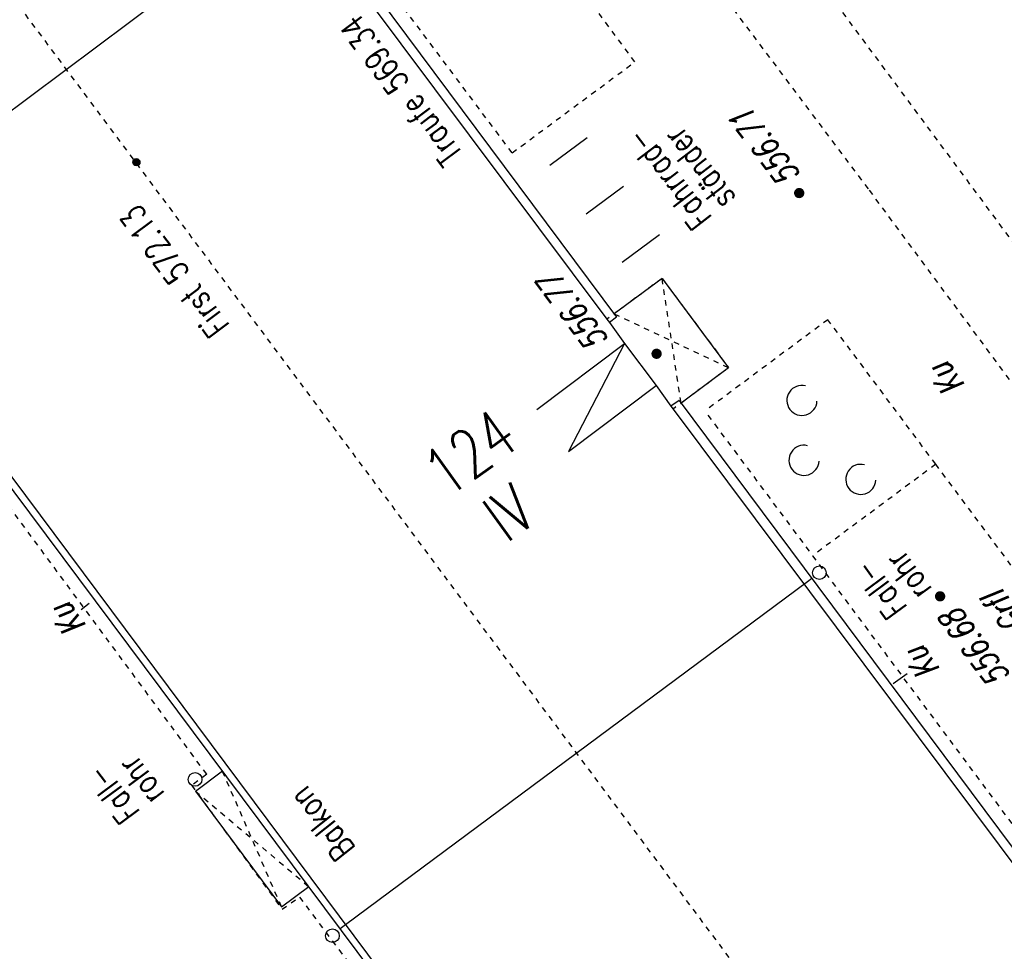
# Model space of a CAD drawing. Header units: metres. Extents: x 2 to 485, y 6 to 594.
# Tile 159 of 176: x 340 to 358, y 387 to 404. Entities that reach past the tile are written whole.
import ezdxf
from ezdxf.enums import TextEntityAlignment as Align

# ---------------------------------------------------------------- set-up
doc = ezdxf.new("R2010")
doc.units = ezdxf.units.M
doc.header["$LTSCALE"] = 0.0125
for name, pattern in [('260241_A_bea$0$GESTRICHELT', [0.4, 0.2, -0.2]), ('260241_A_bea$0$GESTRICHELTX2', [0.7, 0.5, -0.2]), ('260241_A_bea$0$PUNKTIERT', [0.2, 0, -0.2])]:
    doc.linetypes.add(name, pattern=pattern)
for name, color, linetype in [('260241_A_bea$0$B10_GEBAEUDE', 1, 'Continuous'), ('260241_A_bea$0$B13_GEB_ZUBEHOER', 12, 'Continuous'), ('260241_A_bea$0$B14_GEB_ZUB_GESTR', 12, 'Continuous'), ('260241_A_bea$0$B15_GEB_TXT', 12, 'Continuous'), ('260241_A_bea$0$B25_EINFASS_GEPKT', 7, '260241_A_bea$0$PUNKTIERT'), ('260241_A_bea$0$B28_VEINFASS_TXT', 5, 'Continuous'), ('260241_A_bea$0$B30_BEWSYM', 3, 'Continuous'), ('260241_A_bea$0$B32_BEWLIN_GESTR', 3, 'Continuous'), ('260241_A_bea$0$B34_ZUBEHOER_1', 6, 'Continuous'), ('260241_A_bea$0$B53_HAUPTHOEHEN', 4, 'Continuous'), ('260241_A_bea$0$B54_HOEHEN', 253, 'Continuous')]:
    doc.layers.add(name, color=color, linetype=linetype)
doc.styles.add('260241_A_bea$0$ROMANS', font='ROMANS')

# ---------------------------------------------------------------- blocks, each defined once
blk = doc.blocks.new('260241_A_bea$0$HOEHENPKT_ZENTR')
at = {"const_width": 0.75}
blk.add_lwpolyline([(-0.375, 0, 1), (0.375, 0, 1)], format="xyb", close=True, dxfattribs=at)
blk = doc.blocks.new('260241_A_bea$0$GEBUESCH_SYM')
for centre in [(0, 0.127), (-0.18, 0.002), (0.18, 0.002)]:
    blk.add_arc(centre, 0.055, 309.521, 230.479)
blk = doc.blocks.new('260241_A_bea$0$Hoehenpunkt_einfach')
at = {"lineweight": -2}
blk.add_hatch(color=256, dxfattribs=at).paths.add_polyline_path([(0, 0.105, -1), (0, -0.105, -1)], flags=0)
blk.add_circle((0, 0), 0.105, dxfattribs=at)

msp = doc.modelspace()

# ---------------------------------------------------------------- linework, layer by layer
at = {"color": 252}
for centre in [(354.207, 393.506), (342.805, 389.728), (345.312, 386.873)]:
    msp.add_ellipse(centre, major_axis=(0.0884, 0.0884), ratio=1, start_param=5.497787, end_param=11.780972, dxfattribs=at)
at = {"layer": '260241_A_bea$0$B10_GEBAEUDE', "color": 7, "linetype": 'Continuous'}
for p, q in [((357.322, 371.31), (317.503, 424.682)), ((342.066, 409.183), (350.327, 398.138)), ((336.242, 399.56), (344.662, 405.85)), ((350.327, 398.138), (350.373, 398.075)), ((350.373, 398.075), (350.649, 397.693)), ((350.649, 397.693), (351.225, 396.926)), ((351.225, 396.926), (351.494, 396.548)), ((351.494, 396.548), (351.535, 396.494)), ((351.535, 396.494), (359.593, 385.711)), ((353.992, 393.34), (345.552, 387.07)), ((354.071, 393.399), (353.992, 393.34)), ((345.552, 387.07), (345.455, 386.999))]:
    msp.add_line(p, q, dxfattribs=at)
at = {"layer": '260241_A_bea$0$B13_GEB_ZUBEHOER', "color": 7, "linetype": 'Continuous'}
for p, q in [((357.296, 371.128), (317.321, 424.708)), ((342.218, 409.289), (350.503, 398.178)), ((351.334, 398.883), (350.461, 398.234)), ((351.334, 398.883), (352.55, 397.251)), ((350.503, 398.178), (350.373, 398.075)), ((349.046, 396.49), (350.649, 397.693)), ((350.649, 397.693), (349.622, 395.723)), ((352.55, 397.251), (351.682, 396.606)), ((349.622, 395.723), (351.225, 396.926)), ((351.647, 396.654), (351.494, 396.548)), ((351.647, 396.654), (359.769, 385.75)), ((342.811, 389.515), (343.303, 389.883)), ((342.811, 389.515), (344.383, 387.4)), ((344.383, 387.4), (344.879, 387.771))]:
    msp.add_line(p, q, dxfattribs=at)
at = {"layer": '260241_A_bea$0$B14_GEB_ZUB_GESTR', "color": 7, "linetype": '260241_A_bea$0$GESTRICHELTX2'}
for p, q in [((366.432, 367.88), (324.112, 424.61)), ((351.682, 396.606), (351.334, 398.883)), ((350.461, 398.234), (352.55, 397.251)), ((344.383, 387.4), (343.303, 389.883)), ((342.811, 389.515), (344.879, 387.771))]:
    msp.add_line(p, q, dxfattribs=at)
at = {"layer": '260241_A_bea$0$B25_EINFASS_GEPKT', "color": 7, "linetype": '260241_A_bea$0$PUNKTIERT', "ltscale": 0.5}
for p, q in [((364.223, 390.806), (331.104, 435.493)), ((345.916, 412.761), (355.116, 400.494)), ((350.838, 402.84), (344.92, 410.811)), ((348.596, 401.177), (342.652, 409.124)), ((348.596, 401.177), (350.838, 402.84)), ((355.116, 400.494), (362.957, 389.893)), ((351.334, 398.883), (350.327, 398.138)), ((351.334, 398.883), (352.55, 397.251)), ((354.363, 398.129), (352.12, 396.462)), ((356.333, 395.488), (354.363, 398.129)), ((352.55, 397.251), (351.535, 396.494)), ((357.847, 388.761), (352.12, 396.462)), ((343.017, 389.822), (338.244, 396.295)), ((360.099, 390.438), (356.333, 395.488)), ((343.017, 389.822), (342.742, 389.618)), ((342.742, 389.618), (344.394, 387.357)), ((344.394, 387.357), (344.711, 387.579)), ((344.711, 387.579), (345.862, 386.04))]:
    msp.add_line(p, q, dxfattribs=at)
at = {"layer": '260241_A_bea$0$B28_VEINFASS_TXT', "color": 252, "linetype": 'Continuous'}
for p, q in [((340.872, 392.944), (340.725, 392.83)), ((355.553, 391.48), (355.814, 391.664))]:
    msp.add_line(p, q, dxfattribs=at)
at = {"layer": '260241_A_bea$0$B32_BEWLIN_GESTR', "linetype": '260241_A_bea$0$GESTRICHELT'}
for p, q in [((356.333, 395.488), (356.018, 395.253)), ((356.018, 395.253), (354.087, 393.817))]:
    msp.add_line(p, q, dxfattribs=at)
at = {"layer": '260241_A_bea$0$B34_ZUBEHOER_1', "color": 252, "linetype": 'Continuous'}
for p, q in [((349.284, 400.951), (349.966, 401.458)), ((349.947, 400.061), (350.628, 400.569)), ((351.289, 399.681), (350.607, 399.174))]:
    msp.add_line(p, q, dxfattribs=at)

# ---------------------------------------------------------------- block references
at = {"layer": '260241_A_bea$0$B30_BEWSYM', "xscale": 4.999999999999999, "yscale": 4.999999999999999, "rotation": 126.715827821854}
msp.add_blockref('260241_A_bea$0$GEBUESCH_SYM', (354.435, 395.939), dxfattribs=at)
at = {"layer": '260241_A_bea$0$B54_HOEHEN', "color": 252, "xscale": 0.625, "yscale": 0.625, "zscale": 0.625}
msp.add_blockref('260241_A_bea$0$Hoehenpunkt_einfach', (341.732, 401.006), dxfattribs=at)
at = {"layer": '260241_A_bea$0$B54_HOEHEN', "color": 252, "xscale": 0.125, "yscale": 0.125}
for p in [(353.839, 400.443), (351.234, 397.506), (356.413, 393.074)]:
    msp.add_blockref('260241_A_bea$0$HOEHENPKT_ZENTR', p, dxfattribs=at)

# ---------------------------------------------------------------- texts
at = {"layer": '260241_A_bea$0$B15_GEB_TXT', "color": 7, "style": '260241_A_bea$0$ROMANS', "width": 0.75}
for s, height, rotation, p in [('Traufe 569.34', 0.45, 126.7226, (347.712, 401.158)), ('First 572.13', 0.45, 126.7226, (343.446, 398.023)), ('124', 0.875, 35.6814, (347.398, 394.854)), ('IV', 0.875, 35.6814, (348.493, 394.033)), ('Balkon', 0.45, 127.9062, (345.747, 388.468))]:
    msp.add_text(s, height=height, rotation=rotation, dxfattribs=at).set_placement(p)
at = {"layer": '260241_A_bea$0$B28_VEINFASS_TXT', "color": 252, "style": '260241_A_bea$0$ROMANS', "oblique": 15, "width": 0.75}
for s, rotation, p in [('Ku', 127.4884, (356.708, 397.168)), ('Grfl', 127.7328, (357.773, 392.931)), ('Ku', 127.18, (340.655, 392.773)), ('Ku', 125.8379, (356.253, 391.978))]:
    msp.add_text(s, height=0.45, rotation=rotation, dxfattribs=at).set_placement(p, align=Align.CENTER)
at = {"layer": '260241_A_bea$0$B34_ZUBEHOER_1', "color": 252, "style": '260241_A_bea$0$ROMANS', "width": 0.75}
for s, rotation, p in [('ständer', 127.3931, (352.696, 400.352)), ('Fahrrad-', 127.3931, (352.262, 399.993)), ('rohr', 126.6418, (356.276, 393.21)), ('Fall-', 126.6418, (355.825, 392.874)), ('rohr', 126.6418, (342.264, 389.466)), ('Fall-', 126.6418, (341.812, 389.13))]:
    msp.add_text(s, height=0.45, rotation=rotation, dxfattribs=at).set_placement(p)
at = {"layer": '260241_A_bea$0$B53_HAUPTHOEHEN', "color": 252, "style": '260241_A_bea$0$ROMANS', "oblique": 15, "width": 0.75}
msp.add_text('556.71', height=0.45, rotation=126.6418, dxfattribs=at).set_placement((353.696, 400.635), align=Align.MIDDLE_LEFT)
msp.add_text('556.77', height=0.45, rotation=126.6418, dxfattribs=at).set_placement((350.371, 397.756))
msp.add_text('556.68', height=0.45, rotation=126.6418, dxfattribs=at).set_placement((356.58, 392.76), align=Align.MIDDLE_RIGHT)

doc.saveas('drawing.dxf')
